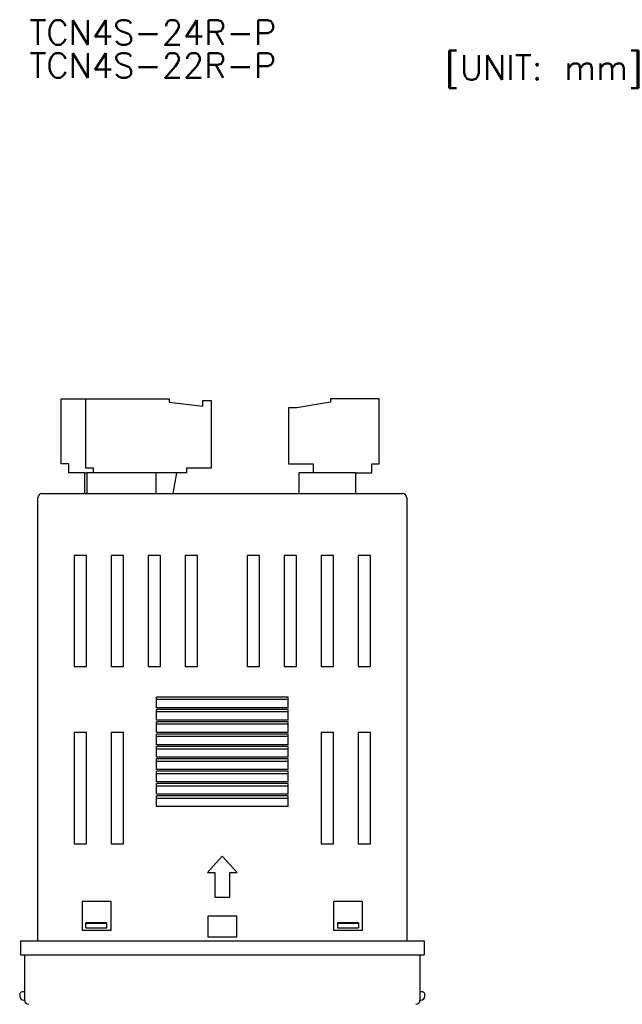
# Model space of a CAD drawing. Header units: millimetres. Extents: x 64 to 656, y -197 to 1.
# Tile 2 of 4: x 64 to 137, y -118 to 1. Entities that reach past the tile are written whole.
import ezdxf

# ---------------------------------------------------------------- set-up
doc = ezdxf.new("R2010")
doc.units = ezdxf.units.MM
doc.layers.add('Z_OM_DIM', color=3, linetype='CONTINUOUS')
doc.layers.add('Z_OM_OUTLINE', color=7, linetype='CONTINUOUS', lineweight=30)
doc.styles.get("Standard").update_dxf_attribs({"font": 'txt.shx'})

msp = doc.modelspace()

# ---------------------------------------------------------------- linework, layer by layer
at = {"layer": 'Z_OM_OUTLINE'}
for p, q in [((69.1866, -44.6288), (72.1866, -44.6288)), ((69.1866, -52.5288), (69.1866, -44.6288)), ((72.1866, -53.0288), (72.1866, -44.6288)), ((72.1866, -44.6288), (82.2866, -44.6288)), ((82.2866, -44.6288), (82.2866, -45.0288)), ((82.2866, -45.0288), (86.3866, -45.5288)), ((86.3866, -45.5288), (86.3866, -44.8288)), ((86.3866, -44.8288), (87.3866, -44.8288)), ((87.3866, -44.8288), (87.3866, -53.0288)), ((101.8866, -45.0288), (97.7866, -45.7288)), ((107.7866, -44.6288), (101.8866, -44.6288)), ((101.8866, -44.6288), (101.8866, -45.0288)), ((107.7866, -52.5288), (107.7866, -44.6288)), ((96.7866, -45.7288), (96.7866, -52.5288)), ((97.7866, -45.7288), (96.7866, -45.7288)), ((70.0866, -52.5288), (69.1866, -52.5288)), ((70.0866, -53.6288), (70.0866, -52.5288)), ((96.7866, -52.5288), (99.7866, -52.5288)), ((99.7866, -52.5288), (99.7866, -53.6288)), ((106.8866, -52.5288), (107.7866, -52.5288)), ((106.8866, -53.6288), (106.8866, -52.5288)), ((72.0366, -53.6288), (70.0866, -53.6288)), ((72.0366, -56.1288), (72.0366, -53.6288)), ((72.0366, -53.6288), (72.2866, -53.6288)), ((73.0866, -53.0288), (72.1866, -53.0288)), ((80.6866, -53.6288), (72.2866, -53.6288)), ((72.2866, -53.6288), (72.2866, -56.1288)), ((73.0866, -53.6288), (73.0866, -53.0288)), ((84.3866, -53.6288), (80.6866, -53.6288)), ((80.6866, -56.1288), (80.6866, -53.6288)), ((83.1866, -53.6288), (82.7123, -56.1288)), ((87.3866, -53.0288), (84.3866, -53.0288)), ((84.3866, -53.0288), (84.3866, -53.6288)), ((104.9366, -53.6288), (98.0366, -53.6288)), ((98.0366, -53.6288), (98.0366, -56.1288)), ((104.9366, -53.6288), (106.8866, -53.6288)), ((104.9366, -56.1288), (104.9366, -53.6288)), ((66.8366, -56.1288), (110.6366, -56.1288)), ((66.3366, -110.4288), (66.3366, -56.6288)), ((111.1366, -56.6288), (111.1366, -110.4288)), ((70.7366, -63.6288), (70.7366, -77.1288)), ((72.2366, -63.6288), (70.7366, -63.6288)), ((72.2366, -77.1288), (72.2366, -63.6288)), ((75.2366, -63.6288), (75.2366, -77.1288)), ((76.7366, -63.6288), (75.2366, -63.6288)), ((76.7366, -77.1288), (76.7366, -63.6288)), ((79.7366, -63.6288), (79.7366, -77.1288)), ((81.2366, -63.6288), (79.7366, -63.6288)), ((81.2366, -77.1288), (81.2366, -63.6288)), ((84.2366, -63.6288), (84.2366, -77.1288)), ((85.7366, -63.6288), (84.2366, -63.6288)), ((85.7366, -77.1288), (85.7366, -63.6288)), ((93.2366, -63.6288), (91.7366, -63.6288)), ((91.7366, -63.6288), (91.7366, -77.1288)), ((93.2366, -77.1288), (93.2366, -63.6288)), ((97.7366, -63.6288), (96.2366, -63.6288)), ((96.2366, -63.6288), (96.2366, -77.1288)), ((97.7366, -77.1288), (97.7366, -63.6288)), ((102.2366, -63.6288), (100.7366, -63.6288)), ((100.7366, -63.6288), (100.7366, -77.1288)), ((102.2366, -77.1288), (102.2366, -63.6288)), ((106.7366, -63.6288), (105.2366, -63.6288)), ((105.2366, -63.6288), (105.2366, -77.1288)), ((106.7366, -77.1288), (106.7366, -63.6288)), ((70.7366, -77.1288), (72.2366, -77.1288)), ((75.2366, -77.1288), (76.7366, -77.1288)), ((79.7366, -77.1288), (81.2366, -77.1288)), ((84.2366, -77.1288), (85.7366, -77.1288)), ((91.7366, -77.1288), (93.2366, -77.1288)), ((96.2366, -77.1288), (97.7366, -77.1288)), ((100.7366, -77.1288), (102.2366, -77.1288)), ((105.2366, -77.1288), (106.7366, -77.1288)), ((96.7366, -80.8288), (80.7366, -80.8288)), ((80.7366, -82.1288), (80.7366, -80.8288)), ((80.7366, -81.0976), (96.7366, -81.0976)), ((96.7366, -82.1288), (96.7366, -80.8288)), ((96.7366, -82.1288), (80.7366, -82.1288)), ((96.7366, -82.3288), (80.7366, -82.3288)), ((80.7366, -83.6288), (80.7366, -82.3288)), ((96.7366, -83.6288), (96.7366, -82.3288)), ((80.7366, -82.5976), (96.7366, -82.5976)), ((96.7366, -83.6288), (80.7366, -83.6288)), ((96.7366, -83.8288), (80.7366, -83.8288)), ((80.7366, -85.1288), (80.7366, -83.8288)), ((80.7366, -84.0976), (96.7366, -84.0976)), ((96.7366, -85.1288), (96.7366, -83.8288)), ((70.7366, -85.1288), (70.7366, -98.6288)), ((72.2366, -85.1288), (70.7366, -85.1288)), ((72.2366, -98.6288), (72.2366, -85.1288)), ((75.2366, -85.1288), (75.2366, -98.6288)), ((76.7366, -85.1288), (75.2366, -85.1288)), ((76.7366, -98.6288), (76.7366, -85.1288)), ((96.7366, -85.1288), (80.7366, -85.1288)), ((96.7366, -85.3288), (80.7366, -85.3288)), ((80.7366, -86.6288), (80.7366, -85.3288)), ((80.7366, -85.5976), (96.7366, -85.5976)), ((96.7366, -86.6288), (96.7366, -85.3288)), ((100.7366, -85.1288), (100.7366, -98.6288)), ((102.2366, -85.1288), (100.7366, -85.1288)), ((102.2366, -98.6288), (102.2366, -85.1288)), ((106.7366, -85.1288), (105.2366, -85.1288)), ((105.2366, -85.1288), (105.2366, -98.6288)), ((106.7366, -98.6288), (106.7366, -85.1288)), ((96.7366, -86.6288), (80.7366, -86.6288)), ((96.7366, -86.8288), (80.7366, -86.8288)), ((80.7366, -88.1288), (80.7366, -86.8288)), ((80.7366, -87.0976), (96.7366, -87.0976)), ((96.7366, -88.1288), (96.7366, -86.8288)), ((96.7366, -88.1288), (80.7366, -88.1288)), ((96.7366, -88.3288), (80.7366, -88.3288)), ((80.7366, -89.6288), (80.7366, -88.3288)), ((96.7366, -89.6288), (96.7366, -88.3288)), ((80.7366, -88.5976), (96.7366, -88.5976)), ((96.7366, -89.6288), (80.7366, -89.6288)), ((96.7366, -89.8288), (80.7366, -89.8288)), ((80.7366, -91.1288), (80.7366, -89.8288)), ((80.7366, -90.0976), (96.7366, -90.0976)), ((96.7366, -91.1288), (96.7366, -89.8288)), ((96.7366, -91.1288), (80.7366, -91.1288)), ((96.7366, -91.3288), (80.7366, -91.3288)), ((80.7366, -92.6288), (80.7366, -91.3288)), ((80.7366, -91.5976), (96.7366, -91.5976)), ((96.7366, -92.6288), (96.7366, -91.3288)), ((96.7366, -92.6288), (80.7366, -92.6288)), ((96.7366, -92.8288), (80.7366, -92.8288)), ((80.7366, -94.1288), (80.7366, -92.8288)), ((80.7366, -93.0976), (96.7366, -93.0976)), ((96.7366, -94.1288), (96.7366, -92.8288)), ((96.7366, -94.1288), (80.7366, -94.1288)), ((70.7366, -98.6288), (72.2366, -98.6288)), ((75.2366, -98.6288), (76.7366, -98.6288)), ((100.7366, -98.6288), (102.2366, -98.6288)), ((105.2366, -98.6288), (106.7366, -98.6288)), ((88.7366, -100.1288), (86.9366, -102.1288)), ((90.5366, -102.1288), (88.7366, -100.1288)), ((86.9366, -102.1288), (87.8366, -102.1288)), ((87.8366, -102.1288), (87.8366, -105.1288)), ((89.6366, -102.1288), (90.5366, -102.1288)), ((89.6366, -105.1288), (89.6366, -102.1288)), ((87.8366, -105.1288), (89.6366, -105.1288)), ((75.2366, -105.6288), (71.7366, -105.6288)), ((71.7366, -105.6288), (71.7366, -109.1288)), ((75.2366, -109.1288), (75.2366, -105.6288)), ((102.2366, -105.6288), (102.2366, -109.1288)), ((105.7366, -105.6288), (102.2366, -105.6288)), ((105.7366, -109.1288), (105.7366, -105.6288)), ((86.9866, -107.4288), (86.9866, -109.9288)), ((90.4866, -107.4288), (86.9866, -107.4288)), ((90.4866, -109.9288), (90.4866, -107.4288)), ((74.7366, -108.2217), (72.1866, -108.2217)), ((72.1866, -108.3288), (72.1866, -108.2217)), ((72.1866, -108.8288), (72.1866, -108.3288)), ((74.7366, -108.3288), (72.1866, -108.3288)), ((74.7366, -108.3288), (74.7366, -108.2217)), ((74.7366, -108.8288), (74.7366, -108.3288)), ((102.7366, -108.2217), (102.7366, -108.3288)), ((105.2866, -108.2217), (102.7366, -108.2217)), ((102.7366, -108.3288), (102.7366, -108.8288)), ((105.2866, -108.3288), (102.7366, -108.3288)), ((105.2866, -108.2217), (105.2866, -108.3288)), ((105.2866, -108.3288), (105.2866, -108.8288)), ((71.7366, -109.1288), (75.2366, -109.1288)), ((72.1866, -108.8645), (72.1866, -108.8288)), ((72.1866, -108.8645), (74.7366, -108.8645)), ((74.7366, -108.8645), (74.7366, -108.8288)), ((86.9866, -109.9288), (90.4866, -109.9288)), ((102.2366, -109.1288), (105.7366, -109.1288)), ((102.7366, -108.8288), (102.7366, -108.8645)), ((102.7366, -108.8645), (105.2866, -108.8645)), ((105.2866, -108.8288), (105.2866, -108.8645)), ((64.2366, -110.4288), (64.2366, -112.1288)), ((64.2366, -110.4288), (65.7366, -110.4288)), ((65.7366, -110.4288), (111.7366, -110.4288)), ((111.7366, -110.4288), (113.2366, -110.4288)), ((113.2366, -110.4288), (113.2366, -112.1288)), ((64.2366, -112.1288), (65.7366, -112.1288)), ((64.7366, -112.1288), (64.7366, -117.6288)), ((65.7366, -112.1288), (111.7366, -112.1288)), ((111.7366, -112.1288), (113.2366, -112.1288)), ((112.7366, -112.1288), (112.7366, -117.6288)), ((64.1366, -116.9288), (64.1366, -117.1288)), ((64.7366, -116.6288), (64.4366, -116.6288)), ((113.0366, -116.6288), (112.7366, -116.6288)), ((113.3366, -117.1288), (113.3366, -116.9288)), ((64.6366, -117.6288), (64.7366, -117.6288)), ((112.7366, -117.6288), (112.8366, -117.6288))]:
    msp.add_line(p, q, dxfattribs=at)
for centre, radius, start, end in [((66.8366, -56.6288), 0.5, 90, 180), ((110.6366, -56.6288), 0.5, 0, 90), ((64.4366, -116.9288), 0.3, 90, 180), ((64.6366, -117.1288), 0.5, 180, 270), ((112.8366, -117.1288), 0.5, 270, 0), ((113.0366, -116.9288), 0.3, 0, 90), ((65.2366, -117.6288), 0.5, 180, 270), ((112.2366, -117.6288), 0.5, 270, 0)]:
    msp.add_arc(centre, radius, start, end, dxfattribs=at)

# ---------------------------------------------------------------- texts
at = {"layer": 'Z_OM_DIM'}
for s, p in [('TCN4S-24R-P', (65.3248, -1.6542)), ('TCN4S-22R-P', (65.3248, -5.6542)), ('[UNIT: mm]', (115.7676, -5.9045))]:
    msp.add_text(s, height=3, dxfattribs=at).set_placement(p)

doc.saveas('drawing.dxf')
